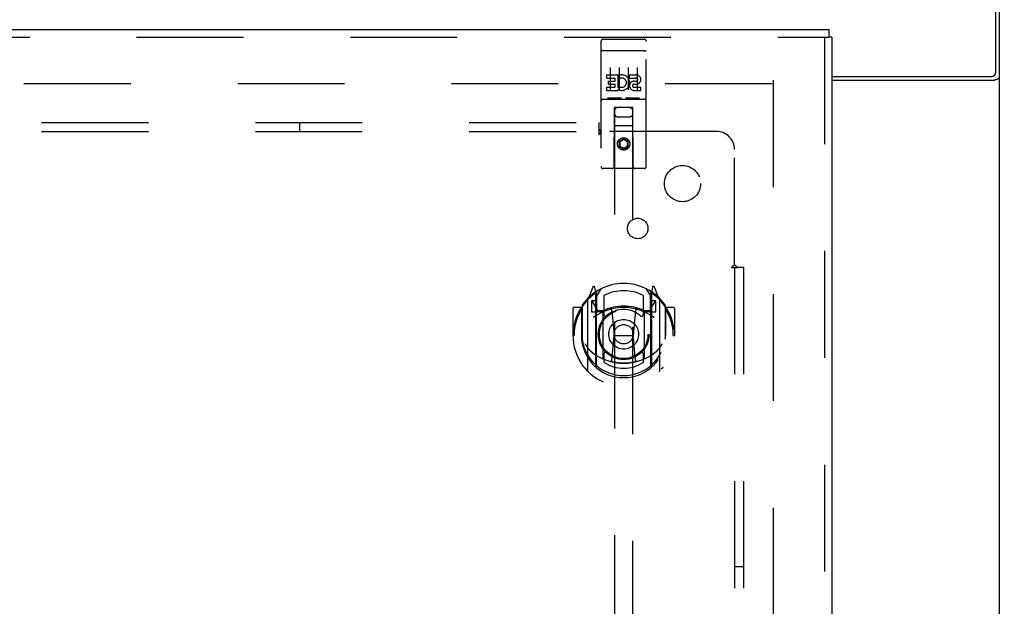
# Model space of a CAD drawing. Header units: inches. Extents: x 0 to 268, y 0 to 174.
# Tile 63 of 71: x 118 to 132, y 118 to 126. Entities that reach past the tile are written whole.
import ezdxf

# ---------------------------------------------------------------- set-up
doc = ezdxf.new("R2010")
doc.units = ezdxf.units.IN
doc.header["$LTSCALE"] = 14.749625
doc.header["$MEASUREMENT"] = 0
doc.linetypes.add('HIDDEN', pattern=[0.2, 0.1, -0.1])
doc.layers.get('0').update_dxf_attribs({"linetype": 'CONTINUOUS'})
for name, color, linetype in [('DEFAULT_2', 8, 'HIDDEN'), ('DIMENSIONS', 7, 'CONTINUOUS'), ('RIGHTHAND_DOOR_ASSEMBLY', 7, 'CONTINUOUS'), ('SUBPANEL', 7, 'CONTINUOUS')]:
    doc.layers.add(name, color=color, linetype=linetype)
doc.styles.get("Standard").update_dxf_attribs({"font": 'arial.ttf'})
doc.dimstyles.new('DIMSTYLE_1', dxfattribs={"dimtxt": 1.183125, "dimasz": 1.5775, "dimexe": 0.09, "dimexo": 0.07, "dimgap": 0.0375, "dimtad": 0, "dimtih": 1, "dimtoh": 1, "dimzin": 4, "dimdsep": 46, "dimtxsty": 'Standard', "dimblk": '_FILLED', "dimblk1": '_FILLED', "dimblk2": '_FILLED', "dimcen": 0.09, "dimadec": 3, "dimazin": 1, "dimtfac": 1, "dimtdec": 3, "dimtofl": 0, "dimtmove": 0, "dimatfit": 3, "dimldrblk": '_FILLED', "dimfxl": 0, "dimtolj": 1, "dimtzin": 4, "dimarcsym": 0})

# ---------------------------------------------------------------- blocks, each defined once
blk = doc.blocks.new('_FILLED')
at = {"color": 0, "linetype": 'ByBlock'}
blk.add_solid([(0, 0), (-1, 0.2), (-1, -0.2)], dxfattribs=at)
blk = doc.blocks.new('*D10')
at = {"layer": 'DIMENSIONS', "color": 2, "linetype": 'Continuous'}
for p, q in [((132.901, 128.407), (136.287, 128.407)), ((134.867, 128.407), (134.867, 121.903)), ((134.867, 113.032), (134.867, 119.537)), ((131.513, 113.032), (136.287, 113.032))]:
    blk.add_line(p, q, dxfattribs=at)
at = {"layer": 'DIMENSIONS', "color": 2, "linetype": 'Continuous', "xscale": 1.5775, "yscale": 1.5775, "zscale": 1.5775}
for p, rotation in [((134.867, 128.407), 90), ((134.867, 113.032), 270)]:
    blk.add_blockref('_FILLED', p, dxfattribs=dict(at, rotation=rotation))
at = {"layer": 'DIMENSIONS', "color": 2, "linetype": 'Continuous', "insert": (134.867, 121.311), "char_height": 1.1831, "width": 4.13434, "attachment_point": 2, "line_spacing_factor": 0.9}
blk.add_mtext('15.38', dxfattribs=at)
blk = doc.blocks.new('*D11')
at = {"layer": 'DIMENSIONS', "color": 2, "linetype": 'Continuous'}
for p, q in [((130.408, 107.38), (130.408, 104.602)), ((130.408, 106.022), (127.253, 106.022)), ((131.908, 106.022), (135.061, 106.022))]:
    blk.add_line(p, q, dxfattribs=at)
at = {"layer": 'DIMENSIONS', "color": 2, "linetype": 'Continuous', "xscale": 1.5775, "yscale": 1.5775, "zscale": 1.5775}
blk.add_blockref('_FILLED', (130.408, 106.022), dxfattribs=at)
at = {"layer": 'DIMENSIONS', "color": 2, "linetype": 'Continuous', "xscale": 1.5775, "yscale": 1.5775, "zscale": 1.5775, "rotation": 180}
blk.add_blockref('_FILLED', (131.908, 106.022), dxfattribs=at)
at = {"layer": 'DIMENSIONS', "color": 2, "linetype": 'Continuous', "insert": (135.653, 106.614), "char_height": 1.1831, "width": 3.21511, "attachment_point": 1, "line_spacing_factor": 0.9}
blk.add_mtext('1.50', dxfattribs=at)

msp = doc.modelspace()

# ---------------------------------------------------------------- linework, layer by layer
at = {"color": 3, "linetype": 'Continuous'}
for p, q in [((131.856, 125.071), (131.856, 128.407)), ((131.908, 48.511), (131.908, 128.303)), ((129.596, 125.011), (131.796, 125.011)), ((129.596, 124.959), (131.838, 124.959))]:
    msp.add_line(p, q, dxfattribs=at)
for points in [[(131.838, 124.959), (131.841, 124.961), (131.843, 124.962), (131.846, 124.964), (131.849, 124.965), (131.853, 124.967), (131.856, 124.968), (131.861, 124.97), (131.865, 124.971), (131.873, 124.974)], [(131.873, 124.974), (131.877, 124.975), (131.881, 124.976), (131.884, 124.978), (131.888, 124.979), (131.891, 124.981), (131.894, 124.982), (131.896, 124.984), (131.899, 124.985), (131.901, 124.987), (131.903, 124.989), (131.905, 124.99), (131.906, 124.992), (131.907, 124.994), (131.908, 124.996), (131.908, 124.998), (131.908, 125)]]:
    msp.add_lwpolyline(points, dxfattribs=at)
msp.add_arc((131.796, 125.071), 0.06, 270, 360, dxfattribs=at)
at = {"layer": 'DEFAULT_2', "color": 8, "linetype": 'HIDDEN'}
for p, q in [((128.769, 124.907), (94.679, 124.907)), ((128.783, 124.959), (128.783, 51.855))]:
    msp.add_line(p, q, dxfattribs=at)
at = {"layer": 'RIGHTHAND_DOOR_ASSEMBLY', "color": 3, "linetype": 'Continuous'}
for p, q in [((93.45, 125.657), (129.554, 125.657)), ((129.596, 125.553), (129.596, 51.261))]:
    msp.add_line(p, q, dxfattribs=at)
at = {"layer": 'RIGHTHAND_DOOR_ASSEMBLY', "color": 7, "linetype": 'Continuous'}
for p in [(129.554, 125.657), (129.596, 125.553)]:
    msp.add_line(p, (129.554, 125.553), dxfattribs=at)
at = {"layer": 'RIGHTHAND_DOOR_ASSEMBLY', "color": 8, "linetype": 'HIDDEN'}
for p, q in [((93.45, 125.553), (129.554, 125.553)), ((126.408, 125.495), (126.408, 123.77)), ((126.438, 125.525), (127.003, 125.525)), ((127.033, 123.77), (127.033, 125.495)), ((129.492, 125.553), (129.492, 51.261)), ((126.425, 125.366), (126.424, 125.366)), ((126.426, 125.366), (126.425, 125.366)), ((126.426, 125.366), (126.426, 125.366)), ((126.427, 125.366), (126.426, 125.366)), ((126.428, 125.366), (126.427, 125.366)), ((126.429, 125.366), (126.428, 125.366)), ((126.43, 125.366), (126.429, 125.366)), ((126.43, 125.366), (126.43, 125.366)), ((126.431, 125.366), (126.43, 125.366)), ((126.432, 125.366), (126.431, 125.366)), ((126.433, 125.367), (126.432, 125.366)), ((126.434, 125.367), (126.433, 125.367)), ((126.435, 125.367), (126.434, 125.367)), ((126.435, 125.367), (126.435, 125.367)), ((126.436, 125.367), (126.435, 125.367)), ((126.437, 125.367), (126.436, 125.367)), ((126.438, 125.367), (126.437, 125.367)), ((126.438, 125.367), (127.003, 125.367)), ((127.003, 125.367), (127.004, 125.367)), ((127.004, 125.367), (127.005, 125.367)), ((127.005, 125.367), (127.006, 125.367)), ((127.006, 125.367), (127.007, 125.367)), ((127.007, 125.367), (127.007, 125.367)), ((127.007, 125.367), (127.008, 125.367)), ((127.008, 125.367), (127.009, 125.367)), ((127.009, 125.367), (127.01, 125.366)), ((127.01, 125.366), (127.011, 125.366)), ((127.011, 125.366), (127.012, 125.366)), ((127.012, 125.366), (127.012, 125.366)), ((127.014, 125.366), (127.014, 125.366)), ((127.014, 125.366), (127.015, 125.366)), ((127.015, 125.366), (127.016, 125.366)), ((127.016, 125.366), (127.017, 125.366)), ((126.489, 124.989), (126.489, 125.032)), ((126.489, 125.032), (126.645, 125.032)), ((126.533, 125.134), (126.533, 124.828)), ((126.645, 124.854), (126.645, 125.032)), ((126.669, 124.984), (126.653, 125.023)), ((126.658, 125.134), (126.658, 124.828)), ((126.783, 125.134), (126.783, 124.828)), ((126.801, 124.989), (126.801, 125.032)), ((126.801, 125.032), (126.894, 125.032)), ((126.908, 125.134), (126.908, 124.828)), ((126.489, 124.989), (126.602, 124.989)), ((126.51, 124.905), (126.51, 124.947)), ((126.51, 124.947), (126.602, 124.947)), ((126.51, 124.905), (126.602, 124.905)), ((126.602, 124.947), (126.602, 124.989)), ((126.602, 124.861), (126.602, 124.905)), ((126.801, 124.989), (126.894, 124.989)), ((126.861, 124.905), (126.908, 124.905)), ((126.865, 124.946), (126.894, 124.946)), ((126.489, 124.819), (126.489, 124.861)), ((126.489, 124.861), (126.602, 124.861)), ((126.489, 124.819), (126.645, 124.819)), ((126.645, 124.854), (126.658, 124.873)), ((126.645, 124.819), (126.645, 124.831)), ((126.649, 124.829), (126.645, 124.831)), ((126.865, 124.861), (126.958, 124.861)), ((126.865, 124.819), (126.958, 124.819)), ((126.958, 124.819), (126.958, 124.861)), ((126.438, 124.697), (127.003, 124.697)), ((126.682, 124.713), (126.51, 124.713)), ((126.932, 124.713), (126.76, 124.713)), ((126.591, 123.77), (126.594, 124.58)), ((126.596, 124.58), (126.594, 124.58)), ((126.596, 124.58), (126.596, 90.578)), ((126.846, 124.58), (126.596, 124.58)), ((126.846, 90.578), (126.846, 124.58)), ((126.847, 124.58), (126.846, 124.58)), ((126.851, 123.77), (126.847, 124.58)), ((126.636, 124.455), (126.806, 124.455)), ((126.848, 124.33), (126.593, 124.33)), ((126.721, 124.152), (126.658, 124.115)), ((126.658, 124.115), (126.658, 124.043)), ((126.658, 124.115), (126.668, 124.11)), ((126.721, 124.14), (126.668, 124.11)), ((126.668, 124.11), (126.668, 124.049)), ((126.721, 124.152), (126.721, 124.14)), ((126.783, 124.115), (126.721, 124.152)), ((126.773, 124.11), (126.721, 124.14)), ((126.783, 124.115), (126.773, 124.11)), ((126.773, 124.049), (126.773, 124.11)), ((126.783, 124.043), (126.783, 124.115)), ((126.658, 124.043), (126.668, 124.049)), ((126.658, 124.043), (126.721, 124.007)), ((126.668, 124.049), (126.721, 124.019)), ((126.721, 124.019), (126.773, 124.049)), ((126.721, 124.007), (126.783, 124.043)), ((126.721, 124.007), (126.721, 124.019)), ((126.783, 124.043), (126.773, 124.049)), ((127.003, 123.74), (126.438, 123.74)), ((126.295, 122.105), (126.225, 121.93)), ((126.338, 122.022), (126.324, 122.103)), ((126.346, 121.975), (126.416, 122.084)), ((126.346, 121.031), (126.346, 122.034)), ((127.026, 122.084), (127.096, 121.975)), ((127.096, 121.031), (127.096, 122.034)), ((127.118, 122.103), (127.103, 122.022)), ((127.125, 122.025), (127.12, 122.028)), ((127.216, 121.93), (127.146, 122.105)), ((126.221, 121.919), (126.221, 120.952)), ((126.278, 121.915), (126.278, 121.765)), ((126.346, 121.915), (126.278, 121.915)), ((126.287, 121.907), (126.316, 121.861)), ((126.317, 122.026), (126.317, 122.025)), ((126.317, 122.025), (126.317, 122.025)), ((126.317, 122.025), (126.317, 122.025)), ((126.338, 121.006), (126.338, 122.022)), ((126.348, 122.009), (126.348, 121.802)), ((126.446, 121.987), (126.446, 121.734)), ((126.996, 121.734), (126.996, 121.987)), ((127.093, 121.802), (127.093, 122.009)), ((127.163, 121.915), (127.096, 121.915)), ((127.103, 122.022), (127.103, 121.006)), ((127.126, 121.861), (127.155, 121.907)), ((127.163, 121.765), (127.163, 121.915)), ((127.221, 120.952), (127.221, 121.919)), ((126.021, 121.809), (126.021, 121.436)), ((126.138, 121.824), (126.036, 121.824)), ((126.138, 121.824), (126.138, 121.436)), ((126.146, 121.809), (126.138, 121.824)), ((126.146, 121.847), (126.146, 121.389)), ((126.278, 121.765), (126.338, 121.765)), ((126.438, 121.764), (126.366, 121.764)), ((126.368, 121.782), (126.434, 121.782)), ((126.558, 121.78), (126.588, 121.436)), ((126.884, 121.78), (126.853, 121.436)), ((127.076, 121.764), (127.003, 121.764)), ((127.007, 121.782), (127.073, 121.782)), ((127.103, 121.765), (127.163, 121.765)), ((127.303, 121.824), (127.295, 121.809)), ((127.296, 121.847), (127.296, 121.389)), ((127.303, 121.436), (127.303, 121.824)), ((127.406, 121.824), (127.303, 121.824)), ((127.421, 121.809), (127.421, 121.436)), ((126.438, 121.123), (126.438, 121.754)), ((127.003, 121.754), (127.003, 121.123)), ((126.021, 121.436), (126.036, 121.436)), ((126.138, 121.436), (126.153, 121.436)), ((126.146, 121.389), (126.146, 121.386)), ((126.558, 121.096), (126.588, 121.436)), ((126.588, 121.436), (126.853, 121.436)), ((126.883, 121.096), (126.853, 121.436)), ((127.303, 121.436), (127.288, 121.436)), ((127.296, 121.389), (127.296, 121.386)), ((127.406, 121.436), (127.421, 121.436)), ((126.446, 121.173), (126.446, 121.07)), ((126.996, 121.07), (126.996, 121.173))]:
    msp.add_line(p, q, dxfattribs=at)
for points in [[(126.424, 125.366), (126.424, 125.366), (126.423, 125.366), (126.423, 125.366), (126.423, 125.366), (126.422, 125.366), (126.422, 125.365), (126.422, 125.365), (126.421, 125.365), (126.421, 125.365), (126.421, 125.365), (126.42, 125.365), (126.42, 125.365), (126.42, 125.365), (126.419, 125.365), (126.419, 125.365), (126.419, 125.365), (126.418, 125.365), (126.418, 125.365), (126.418, 125.365), (126.417, 125.365), (126.417, 125.364), (126.417, 125.364), (126.416, 125.364), (126.416, 125.364), (126.416, 125.364), (126.416, 125.364), (126.415, 125.364), (126.415, 125.364), (126.415, 125.364), (126.415, 125.364), (126.414, 125.364), (126.414, 125.364), (126.414, 125.364), (126.414, 125.363), (126.413, 125.363), (126.413, 125.363), (126.413, 125.363), (126.413, 125.363), (126.412, 125.363), (126.412, 125.363), (126.412, 125.363), (126.412, 125.363), (126.412, 125.363), (126.411, 125.363), (126.411, 125.362), (126.411, 125.362), (126.411, 125.362), (126.411, 125.362), (126.411, 125.362), (126.41, 125.362), (126.41, 125.362), (126.41, 125.362), (126.41, 125.362), (126.41, 125.362), (126.41, 125.361), (126.41, 125.361), (126.409, 125.361), (126.409, 125.361), (126.409, 125.361), (126.409, 125.361), (126.409, 125.361), (126.409, 125.361), (126.409, 125.361), (126.409, 125.361), (126.409, 125.36), (126.409, 125.36), (126.409, 125.36), (126.409, 125.36), (126.408, 125.36), (126.408, 125.36), (126.408, 125.36), (126.408, 125.36), (126.408, 125.36), (126.408, 125.36), (126.408, 125.359), (126.408, 125.359), (126.408, 125.359)], [(127.012, 125.366), (127.013, 125.366), (127.014, 125.366)], [(127.017, 125.366), (127.017, 125.366), (127.018, 125.366), (127.018, 125.366), (127.019, 125.366), (127.019, 125.366), (127.019, 125.366), (127.02, 125.365), (127.02, 125.365), (127.02, 125.365), (127.021, 125.365), (127.021, 125.365), (127.021, 125.365), (127.022, 125.365), (127.022, 125.365), (127.022, 125.365), (127.023, 125.365), (127.023, 125.365), (127.023, 125.365), (127.024, 125.365), (127.024, 125.365), (127.024, 125.365), (127.025, 125.364), (127.025, 125.364), (127.025, 125.364), (127.025, 125.364), (127.026, 125.364), (127.026, 125.364), (127.026, 125.364), (127.026, 125.364), (127.027, 125.364), (127.027, 125.364), (127.027, 125.364), (127.028, 125.364), (127.028, 125.364), (127.028, 125.363), (127.028, 125.363), (127.028, 125.363), (127.029, 125.363), (127.029, 125.363), (127.029, 125.363), (127.029, 125.363), (127.03, 125.363), (127.03, 125.363), (127.03, 125.363), (127.03, 125.363), (127.03, 125.362), (127.031, 125.362), (127.031, 125.362), (127.031, 125.362), (127.031, 125.362), (127.031, 125.362), (127.031, 125.362), (127.031, 125.362), (127.032, 125.362), (127.032, 125.362), (127.032, 125.361), (127.032, 125.361), (127.032, 125.361), (127.032, 125.361), (127.032, 125.361), (127.032, 125.361), (127.033, 125.361), (127.033, 125.361), (127.033, 125.361), (127.033, 125.361), (127.033, 125.36), (127.033, 125.36), (127.033, 125.36), (127.033, 125.36), (127.033, 125.36), (127.033, 125.36), (127.033, 125.36), (127.033, 125.36), (127.033, 125.36), (127.033, 125.36), (127.033, 125.359), (127.033, 125.359), (127.033, 125.359)], [(126.51, 124.713), (126.51, 124.713), (126.509, 124.713), (126.509, 124.713), (126.509, 124.713), (126.509, 124.713), (126.509, 124.713), (126.508, 124.713), (126.508, 124.713), (126.508, 124.713), (126.508, 124.713), (126.508, 124.713), (126.508, 124.713), (126.507, 124.713), (126.507, 124.713), (126.507, 124.713), (126.507, 124.713), (126.507, 124.713), (126.507, 124.713), (126.506, 124.713), (126.506, 124.713), (126.506, 124.713), (126.506, 124.713), (126.506, 124.713), (126.506, 124.713), (126.506, 124.713), (126.505, 124.713), (126.505, 124.713), (126.505, 124.713), (126.505, 124.713), (126.505, 124.713), (126.505, 124.713), (126.505, 124.713), (126.505, 124.713), (126.504, 124.713), (126.504, 124.713), (126.504, 124.713), (126.504, 124.713), (126.504, 124.714), (126.504, 124.714), (126.504, 124.714), (126.504, 124.714), (126.504, 124.714), (126.504, 124.714), (126.503, 124.714), (126.503, 124.714), (126.503, 124.714)], [(126.688, 124.714), (126.688, 124.714), (126.688, 124.714), (126.688, 124.714), (126.688, 124.714), (126.688, 124.714), (126.688, 124.714), (126.688, 124.714), (126.688, 124.714), (126.687, 124.713), (126.687, 124.713), (126.687, 124.713), (126.687, 124.713), (126.687, 124.713), (126.687, 124.713), (126.687, 124.713), (126.687, 124.713), (126.687, 124.713), (126.686, 124.713), (126.686, 124.713), (126.686, 124.713), (126.686, 124.713), (126.686, 124.713), (126.686, 124.713), (126.686, 124.713), (126.685, 124.713), (126.685, 124.713), (126.685, 124.713), (126.685, 124.713), (126.685, 124.713), (126.685, 124.713), (126.685, 124.713), (126.684, 124.713), (126.684, 124.713), (126.684, 124.713), (126.684, 124.713), (126.684, 124.713), (126.684, 124.713), (126.683, 124.713), (126.683, 124.713), (126.683, 124.713), (126.683, 124.713), (126.683, 124.713), (126.682, 124.713), (126.682, 124.713), (126.682, 124.713)], [(126.76, 124.713), (126.76, 124.713), (126.759, 124.713), (126.759, 124.713), (126.759, 124.713), (126.759, 124.713), (126.759, 124.713), (126.758, 124.713), (126.758, 124.713), (126.758, 124.713), (126.758, 124.713), (126.758, 124.713), (126.758, 124.713), (126.757, 124.713), (126.757, 124.713), (126.757, 124.713), (126.757, 124.713), (126.757, 124.713), (126.757, 124.713), (126.756, 124.713), (126.756, 124.713), (126.756, 124.713), (126.756, 124.713), (126.756, 124.713), (126.756, 124.713), (126.756, 124.713), (126.755, 124.713), (126.755, 124.713), (126.755, 124.713), (126.755, 124.713), (126.755, 124.713), (126.755, 124.713), (126.755, 124.713), (126.755, 124.713), (126.754, 124.713), (126.754, 124.713), (126.754, 124.713), (126.754, 124.713), (126.754, 124.714), (126.754, 124.714), (126.754, 124.714), (126.754, 124.714), (126.754, 124.714), (126.754, 124.714), (126.753, 124.714), (126.753, 124.714), (126.753, 124.714)], [(126.938, 124.714), (126.938, 124.714), (126.938, 124.714), (126.938, 124.714), (126.938, 124.714), (126.938, 124.714), (126.938, 124.714), (126.938, 124.714), (126.938, 124.714), (126.937, 124.713), (126.937, 124.713), (126.937, 124.713), (126.937, 124.713), (126.937, 124.713), (126.937, 124.713), (126.937, 124.713), (126.937, 124.713), (126.937, 124.713), (126.936, 124.713), (126.936, 124.713), (126.936, 124.713), (126.936, 124.713), (126.936, 124.713), (126.936, 124.713), (126.936, 124.713), (126.935, 124.713), (126.935, 124.713), (126.935, 124.713), (126.935, 124.713), (126.935, 124.713), (126.935, 124.713), (126.935, 124.713), (126.934, 124.713), (126.934, 124.713), (126.934, 124.713), (126.934, 124.713), (126.934, 124.713), (126.934, 124.713), (126.933, 124.713), (126.933, 124.713), (126.933, 124.713), (126.933, 124.713), (126.933, 124.713), (126.932, 124.713), (126.932, 124.713), (126.932, 124.713)], [(126.175, 121.874), (126.176, 121.875), (126.177, 121.876), (126.177, 121.877), (126.178, 121.878), (126.179, 121.879), (126.18, 121.879), (126.18, 121.88), (126.181, 121.881), (126.182, 121.882), (126.183, 121.882), (126.183, 121.883), (126.184, 121.884), (126.185, 121.885), (126.186, 121.885), (126.187, 121.886), (126.187, 121.887), (126.188, 121.887), (126.189, 121.888), (126.19, 121.889), (126.191, 121.889), (126.192, 121.89), (126.192, 121.89), (126.193, 121.891), (126.194, 121.891), (126.195, 121.892), (126.196, 121.893), (126.197, 121.893), (126.198, 121.894), (126.199, 121.894), (126.2, 121.895), (126.2, 121.895), (126.201, 121.895), (126.202, 121.896), (126.203, 121.896)], [(127.238, 121.896), (127.239, 121.896), (127.24, 121.895), (127.241, 121.895), (127.242, 121.895), (127.243, 121.894), (127.244, 121.894), (127.245, 121.893), (127.246, 121.893), (127.247, 121.892), (127.247, 121.891), (127.248, 121.891), (127.249, 121.89), (127.25, 121.89), (127.251, 121.889), (127.252, 121.889), (127.253, 121.888), (127.253, 121.887), (127.254, 121.887), (127.255, 121.886), (127.256, 121.885), (127.257, 121.885), (127.257, 121.884), (127.258, 121.883), (127.259, 121.882), (127.26, 121.882), (127.26, 121.881), (127.261, 121.88), (127.262, 121.879), (127.263, 121.879), (127.263, 121.878), (127.264, 121.877), (127.265, 121.876), (127.265, 121.875), (127.266, 121.874)], [(126.188, 121.322), (126.191, 121.317), (126.194, 121.312), (126.197, 121.307), (126.2, 121.303), (126.203, 121.298), (126.206, 121.294), (126.208, 121.29), (126.211, 121.286), (126.214, 121.282), (126.216, 121.279), (126.219, 121.275), (126.221, 121.272), (126.223, 121.269), (126.226, 121.265), (126.228, 121.262), (126.23, 121.26), (126.232, 121.257), (126.234, 121.254), (126.236, 121.252), (126.239, 121.249), (126.241, 121.247), (126.243, 121.245), (126.244, 121.242), (126.246, 121.24), (126.248, 121.238), (126.25, 121.236), (126.252, 121.234), (126.254, 121.233), (126.255, 121.231), (126.257, 121.229), (126.259, 121.228), (126.26, 121.226), (126.262, 121.225), (126.263, 121.223), (126.265, 121.222), (126.266, 121.221)], [(127.175, 121.221), (127.177, 121.222), (127.178, 121.223), (127.18, 121.225), (127.181, 121.226), (127.183, 121.228), (127.185, 121.229), (127.186, 121.231), (127.188, 121.233), (127.19, 121.234), (127.192, 121.236), (127.193, 121.238), (127.195, 121.24), (127.197, 121.242), (127.199, 121.245), (127.201, 121.247), (127.203, 121.249), (127.205, 121.252), (127.207, 121.254), (127.209, 121.257), (127.211, 121.26), (127.214, 121.262), (127.216, 121.265), (127.218, 121.269), (127.221, 121.272), (127.223, 121.275), (127.225, 121.279), (127.228, 121.282), (127.23, 121.286), (127.233, 121.29), (127.236, 121.294), (127.239, 121.298), (127.241, 121.302), (127.244, 121.307), (127.247, 121.312), (127.25, 121.317), (127.253, 121.322)], [(126.909, 121.079), (126.903, 121.077), (126.898, 121.076), (126.893, 121.075), (126.887, 121.073), (126.882, 121.072), (126.876, 121.071), (126.871, 121.069), (126.865, 121.068), (126.86, 121.067), (126.854, 121.066), (126.849, 121.065), (126.843, 121.064), (126.838, 121.063), (126.832, 121.062), (126.827, 121.061), (126.821, 121.06), (126.816, 121.06), (126.81, 121.059), (126.805, 121.058), (126.799, 121.058), (126.793, 121.057), (126.788, 121.056), (126.782, 121.056), (126.777, 121.055), (126.771, 121.055), (126.766, 121.055), (126.76, 121.054), (126.754, 121.054), (126.749, 121.054), (126.743, 121.054), (126.738, 121.053), (126.732, 121.053), (126.726, 121.053), (126.721, 121.053), (126.715, 121.053), (126.71, 121.053), (126.704, 121.053), (126.698, 121.054), (126.693, 121.054), (126.687, 121.054), (126.682, 121.054), (126.676, 121.055), (126.67, 121.055), (126.665, 121.055), (126.659, 121.056), (126.654, 121.056), (126.648, 121.057), (126.643, 121.058), (126.637, 121.058), (126.631, 121.059), (126.626, 121.06), (126.62, 121.06), (126.615, 121.061), (126.609, 121.062), (126.604, 121.063), (126.598, 121.064), (126.593, 121.065), (126.587, 121.066), (126.582, 121.067), (126.576, 121.068), (126.571, 121.069), (126.565, 121.071), (126.56, 121.072), (126.555, 121.073), (126.549, 121.075), (126.544, 121.076), (126.538, 121.077), (126.533, 121.079)], [(126.203, 120.975), (126.202, 120.975), (126.201, 120.976), (126.2, 120.976), (126.2, 120.977), (126.199, 120.977), (126.198, 120.978), (126.197, 120.978), (126.196, 120.979), (126.195, 120.979), (126.194, 120.98), (126.193, 120.98), (126.192, 120.981), (126.192, 120.982), (126.191, 120.982), (126.19, 120.983), (126.189, 120.983), (126.188, 120.984), (126.187, 120.985), (126.187, 120.985), (126.186, 120.986), (126.185, 120.987), (126.184, 120.987), (126.183, 120.988), (126.183, 120.989), (126.182, 120.99), (126.181, 120.99), (126.18, 120.991), (126.18, 120.992), (126.179, 120.993), (126.178, 120.994), (126.177, 120.994), (126.177, 120.995), (126.176, 120.996), (126.175, 120.997)], [(127.266, 120.997), (127.265, 120.996), (127.265, 120.995), (127.264, 120.994), (127.263, 120.994), (127.263, 120.993), (127.262, 120.992), (127.261, 120.991), (127.26, 120.99), (127.26, 120.99), (127.259, 120.989), (127.258, 120.988), (127.257, 120.987), (127.257, 120.987), (127.256, 120.986), (127.255, 120.985), (127.254, 120.985), (127.253, 120.984), (127.253, 120.983), (127.252, 120.983), (127.251, 120.982), (127.25, 120.982), (127.249, 120.981), (127.248, 120.98), (127.247, 120.98), (127.247, 120.979), (127.246, 120.979), (127.245, 120.978), (127.244, 120.978), (127.243, 120.977), (127.242, 120.977), (127.241, 120.976), (127.24, 120.976), (127.239, 120.975), (127.238, 120.975)]]:
    msp.add_lwpolyline(points, dxfattribs=at)
for centre, radius in [((126.721, 124.08), 0.085), ((126.721, 124.08), 0.0845), ((126.721, 121.454), 0.35), ((126.721, 121.454), 0.335), ((126.721, 121.454), 0.205), ((126.721, 121.454), 0.133)]:
    msp.add_circle(centre, radius, dxfattribs=at)
for centre, radius, start, end in [((126.438, 125.495), 0.03, 90, 180), ((127.003, 125.495), 0.03, 0, 90), ((126.695, 124.925), 0.107, 244.2636, 113.4027), ((126.894, 124.968), 0.0644, 282.2995, 90.0775), ((126.695, 124.925), 0.0639, 234.8895, 113.4026), ((126.865, 124.882), 0.0635, 90, 270), ((126.865, 124.883), 0.0219, 100.307, 270), ((126.894, 124.968), 0.0219, 269.9011, 90), ((126.438, 124.667), 0.03, 90, 180), ((127.003, 124.667), 0.03, 0, 90), ((126.636, 124.54), 0.04, 90, 180), ((126.636, 124.495), 0.04, 180, 270), ((126.806, 124.54), 0.04, 0, 90), ((126.806, 124.495), 0.04, 270, 360), ((126.438, 123.77), 0.03, 180, 270), ((126.561, 123.77), 0.03, 270, 360), ((126.881, 123.77), 0.03, 180, 270), ((127.003, 123.77), 0.03, 270, 360), ((126.721, 121.454), 0.7, 35.2961, 144.7039), ((126.309, 122.1), 0.015, 10, 158.1959), ((126.328, 122.009), 0.02, 0, 125.2543), ((126.366, 122.034), 0.02, 121.4688, 179.9992), ((126.721, 121.454), 0.6, 62.7204, 117.2796), ((127.076, 122.034), 0.02, 0, 58.5295), ((127.113, 122.009), 0.02, 54.7457, 180), ((127.132, 122.1), 0.015, 21.8041, 170), ((126.721, 121.436), 0.7, 125.5126, 54.4874), ((126.236, 121.919), 0.015, 135.0748, 180), ((126.291, 121.91), 0.005, 90, 212.6792), ((126.326, 121.989), 0.02, 0, 125.5126), ((127.116, 121.989), 0.02, 54.4874, 180), ((127.151, 121.91), 0.005, 327.3208, 90), ((127.206, 121.919), 0.015, 0, 44.9252), ((126.036, 121.809), 0.015, 90, 180), ((126.721, 121.436), 0.685, 146.9885, 180), ((126.166, 121.847), 0.02, 144.7039, 180), ((126.721, 121.123), 0.7, 53.2319, 126.7681), ((126.158, 121.76), 0.188, 0, 32.6792), ((126.366, 121.784), 0.02, 180, 270), ((126.368, 121.802), 0.02, 180, 270), ((126.434, 121.802), 0.02, 270, 293.464), ((126.453, 121.754), 0.015, 112.9863, 180), ((126.721, 121.141), 0.7, 66.536, 113.464), ((126.721, 121.454), 0.343, 48.8739, 131.1261), ((126.538, 121.778), 0.02, 5.0796, 105.6131), ((126.904, 121.778), 0.02, 74.3869, 174.9204), ((126.988, 121.754), 0.015, 0, 67.0137), ((127.007, 121.802), 0.02, 246.536, 270), ((127.073, 121.802), 0.02, 270, 360), ((127.076, 121.784), 0.02, 270, 360), ((127.284, 121.76), 0.188, 147.3208, 180), ((127.276, 121.847), 0.02, 0, 35.2961), ((126.721, 121.436), 0.685, 0, 33.0115), ((127.406, 121.809), 0.015, 0, 90), ((126.476, 121.734), 0.03, 180, 311.1261), ((126.966, 121.734), 0.03, 228.8739, 360), ((126.721, 121.438), 0.583, 180.2464, 359.7536), ((126.166, 121.389), 0.02, 180, 187.6622), ((126.721, 121.464), 0.58, 187.6622, 352.3378), ((127.276, 121.389), 0.02, 352.3378, 360), ((126.721, 121.753), 0.7, 229.529, 310.471), ((126.453, 121.123), 0.015, 180, 247.0137), ((126.476, 121.173), 0.03, 48.8739, 180), ((126.721, 121.454), 0.343, 228.8739, 311.1261), ((126.538, 121.098), 0.02, 254.4248, 354.9204), ((126.903, 121.098), 0.02, 185.0796, 285.5752), ((126.966, 121.173), 0.03, 0, 131.1261), ((126.988, 121.123), 0.015, 292.9863, 360), ((126.236, 120.952), 0.015, 180, 224.9252), ((126.353, 121.006), 0.015, 180, 229.6413), ((126.366, 121.031), 0.02, 180, 230.6594), ((126.721, 121.464), 0.48, 235.0461, 304.9539), ((127.076, 121.031), 0.02, 309.3378, 359.9984), ((127.088, 121.006), 0.015, 310.3587, 360), ((127.206, 120.952), 0.015, 315.0748, 360)]:
    msp.add_arc(centre, radius, start, end, dxfattribs=at)
at = {"layer": 'SUBPANEL', "color": 8, "linetype": 'HIDDEN'}
for p, q in [((59.69, 124.376), (126.377, 124.376)), ((122.252, 124.251), (122.252, 124.376)), ((126.377, 124.376), (126.377, 124.289)), ((59.69, 124.251), (126.377, 124.251)), ((126.377, 124.289), (126.377, 124.21)), ((128.002, 124.251), (126.412, 124.251)), ((128.252, 122.411), (128.252, 124.001)), ((128.211, 122.376), (128.291, 122.376)), ((128.252, 122.376), (128.252, 54.438)), ((128.271, 122.393), (128.264, 122.4)), ((128.377, 122.376), (128.291, 122.376)), ((128.377, 122.376), (128.377, 54.438)), ((128.252, 118.251), (128.377, 118.251))]:
    msp.add_line(p, q, dxfattribs=at)
for points in [[(126.377, 124.289), (126.379, 124.287), (126.381, 124.285), (126.382, 124.282), (126.384, 124.28), (126.386, 124.278), (126.387, 124.276), (126.389, 124.275), (126.391, 124.273), (126.392, 124.271), (126.394, 124.27), (126.399, 124.264)], [(126.377, 124.21), (126.379, 124.211), (126.381, 124.212), (126.383, 124.213), (126.384, 124.214), (126.386, 124.215), (126.388, 124.216), (126.389, 124.218), (126.391, 124.22), (126.393, 124.221), (126.394, 124.223), (126.395, 124.225), (126.397, 124.228), (126.398, 124.23), (126.4, 124.232)], [(126.399, 124.264), (126.401, 124.262), (126.403, 124.26), (126.405, 124.258), (126.407, 124.256), (126.409, 124.254), (126.411, 124.253), (126.412, 124.251)], [(126.4, 124.232), (126.403, 124.237), (126.404, 124.24), (126.406, 124.242), (126.408, 124.245), (126.409, 124.247), (126.411, 124.249), (126.412, 124.251)], [(128.211, 122.376), (128.212, 122.378), (128.213, 122.38), (128.214, 122.382), (128.215, 122.383), (128.216, 122.385), (128.217, 122.387), (128.219, 122.388), (128.221, 122.39), (128.223, 122.391), (128.224, 122.393), (128.226, 122.394), (128.229, 122.396), (128.231, 122.397), (128.233, 122.399), (128.238, 122.402)], [(128.238, 122.402), (128.241, 122.403), (128.243, 122.405), (128.246, 122.406), (128.248, 122.408), (128.25, 122.41), (128.252, 122.411)], [(128.264, 122.4), (128.262, 122.402), (128.26, 122.404), (128.258, 122.406), (128.256, 122.408), (128.254, 122.41), (128.252, 122.411)], [(128.291, 122.376), (128.288, 122.378), (128.286, 122.379), (128.284, 122.381), (128.281, 122.383), (128.279, 122.385), (128.278, 122.386), (128.276, 122.388), (128.274, 122.39), (128.272, 122.391), (128.271, 122.393)]]:
    msp.add_lwpolyline(points, dxfattribs=at)
for centre, radius in [((127.533, 123.532), 0.25), ((126.915, 122.913), 0.141)]:
    msp.add_circle(centre, radius, dxfattribs=at)
msp.add_arc((128.002, 124.001), 0.25, 0, 90, dxfattribs=at)

# ---------------------------------------------------------------- dimensions: what is measured, and where the dimension line sits
at = {"layer": 'DIMENSIONS', "color": 2, "linetype": 'Continuous'}
for base, p1, p2, angle, picture, middle in [((134.866832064, 113.032162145), (132.830545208, 128.407162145), (131.442545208, 113.032162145), 270, '*D10', (134.914903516, 120.713071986)), ((130.408, 106.022), (131.908, 124.959), (130.408, 104.532), 180, '*D11', (137.311, 106.015))]:
    dim = msp.add_linear_dim(base=base, p1=p1, p2=p2, angle=angle, dimstyle='DIMSTYLE_1', dxfattribs=at)
    dim.commit()
    dim.dimension.update_dxf_attribs({"geometry": picture, "text_midpoint": middle, "dimtype": 160})

doc.saveas('drawing.dxf')
